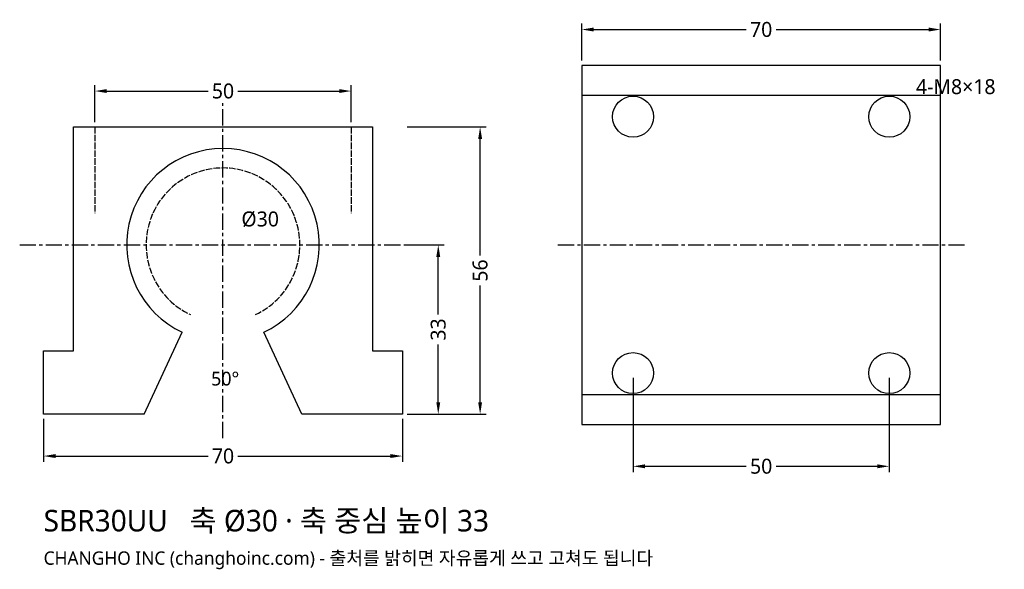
# Model space of a CAD drawing. Header units: millimetres. Extents: x -40 to 152, y -30 to 77.
import ezdxf

# ---------------------------------------------------------------- set-up
doc = ezdxf.new("R2010")
doc.units = ezdxf.units.MM
doc.linetypes.add('CENTER', pattern=[5.08, 3.175, -0.635, 0.635, -0.635])
doc.linetypes.add('DASHED', pattern=[1.524, 1.27, -0.254])
for name, color, linetype in [('문자', 7, 'CONTINUOUS'), ('숨은선', 3, 'DASHED'), ('외형선', 7, 'CONTINUOUS'), ('중심선', 1, 'CENTER'), ('치수', 4, 'CONTINUOUS')]:
    doc.layers.add(name, color=color, linetype=linetype)
doc.styles.add('CH_KOR', font='malgun.ttf')
doc.dimstyles.new('CH_DIM', dxfattribs={"dimtxt": 2.5, "dimasz": 2, "dimexe": 1, "dimexo": 0.8, "dimgap": 0.8, "dimtad": 1, "dimdec": 1, "dimdsep": 46, "dimtxsty": 'CH_KOR', "dimcen": 2.5, "dimclrd": 4, "dimclre": 4, "dimclrt": 4, "dimazin": 3, "dimtfac": 1, "dimtmove": 0, "dimatfit": 3})

# ---------------------------------------------------------------- blocks, each defined once
blk = doc.blocks.new('_CLOSEDFILLED')
at = {"color": 0, "linetype": 'BYBLOCK'}
blk.add_solid([(-1, 0.164), (0, 0), (-1, -0.164)], dxfattribs=at)
blk = doc.blocks.new('*D1')
at = {"color": 4}
for p, q in [((-35, -0.93), (-35, -9.33)), ((35, -0.93), (35, -9.33)), ((-32.67, -8.17), (-2.92, -8.17)), ((2.92, -8.17), (32.67, -8.17))]:
    blk.add_line(p, q, dxfattribs=at)
at = {"layer": 'Defpoints'}
for p in [(-35, 0), (35, 0), (-35, -8.17)]:
    blk.add_point(p, dxfattribs=at)
at = {"layer": '치수', "color": 4, "xscale": 2.3333333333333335, "yscale": 2.3333333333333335, "rotation": 180}
blk.add_blockref('_CLOSEDFILLED', (-35, -8.17), dxfattribs=at)
at = {"layer": '치수', "color": 4, "xscale": 2.3333333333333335, "yscale": 2.3333333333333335}
blk.add_blockref('_CLOSEDFILLED', (35, -8.17), dxfattribs=at)
at = {"layer": '치수', "color": 4, "insert": (0, -8.17), "char_height": 2.917, "attachment_point": 5, "style": 'CH_KOR'}
blk.add_mtext('70', dxfattribs=at)
blk = doc.blocks.new('*D2')
at = {"color": 4}
for p, q in [((-25, 56.93), (-25, 64.17)), ((25, 56.93), (25, 64.17)), ((-22.67, 63), (-2.92, 63)), ((2.92, 63), (22.67, 63))]:
    blk.add_line(p, q, dxfattribs=at)
at = {"layer": 'Defpoints'}
for p in [(-25, 63), (-25, 56), (25, 56)]:
    blk.add_point(p, dxfattribs=at)
at = {"layer": '치수', "color": 4, "xscale": 2.3333333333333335, "yscale": 2.3333333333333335, "rotation": 180}
blk.add_blockref('_CLOSEDFILLED', (-25, 63), dxfattribs=at)
at = {"layer": '치수', "color": 4, "xscale": 2.3333333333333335, "yscale": 2.3333333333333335}
blk.add_blockref('_CLOSEDFILLED', (25, 63), dxfattribs=at)
at = {"layer": '치수', "color": 4, "insert": (0, 63), "char_height": 2.917, "attachment_point": 5, "style": 'CH_KOR'}
blk.add_mtext('50', dxfattribs=at)
blk = doc.blocks.new('*D3')
at = {"color": 4}
for p, q in [((35.93, 56), (51.33, 56)), ((50.17, 30.92), (50.17, 53.67)), ((50.17, 2.33), (50.17, 25.08)), ((35.93, 0), (51.33, 0))]:
    blk.add_line(p, q, dxfattribs=at)
at = {"layer": 'Defpoints'}
for p in [(35, 56), (35, 0), (50.17, 0)]:
    blk.add_point(p, dxfattribs=at)
at = {"layer": '치수', "color": 4, "xscale": 2.3333333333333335, "yscale": 2.3333333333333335}
for p, rotation in [((50.17, 56), 90), ((50.17, 0), 270)]:
    blk.add_blockref('_CLOSEDFILLED', p, dxfattribs=dict(at, rotation=rotation))
at = {"layer": '치수', "color": 4, "insert": (50.17, 28), "char_height": 2.917, "attachment_point": 5, "rotation": 90, "style": 'CH_KOR'}
blk.add_mtext('56', dxfattribs=at)
blk = doc.blocks.new('*D4')
at = {"color": 4}
for p, q in [((35.93, 33), (43.17, 33)), ((42, 19.42), (42, 30.67)), ((42, 2.33), (42, 13.58)), ((35.93, 0), (43.17, 0))]:
    blk.add_line(p, q, dxfattribs=at)
at = {"layer": 'Defpoints'}
for p in [(35, 33), (35, 0), (42, 0)]:
    blk.add_point(p, dxfattribs=at)
at = {"layer": '치수', "color": 4, "xscale": 2.3333333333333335, "yscale": 2.3333333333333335}
for p, rotation in [((42, 33), 90), ((42, 0), 270)]:
    blk.add_blockref('_CLOSEDFILLED', p, dxfattribs=dict(at, rotation=rotation))
at = {"layer": '치수', "color": 4, "insert": (42, 16.5), "char_height": 2.917, "attachment_point": 5, "rotation": 90, "style": 'CH_KOR'}
blk.add_mtext('33', dxfattribs=at)
blk = doc.blocks.new('*D5')
at = {"color": 4}
for p, q in [((70, 68.93), (70, 76.17)), ((72.33, 75), (102.08, 75)), ((107.92, 75), (137.67, 75)), ((140, 68.93), (140, 76.17))]:
    blk.add_line(p, q, dxfattribs=at)
at = {"layer": 'Defpoints'}
for p in [(70, 75), (70, 68), (140, 68)]:
    blk.add_point(p, dxfattribs=at)
at = {"layer": '치수', "color": 4, "xscale": 2.3333333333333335, "yscale": 2.3333333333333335, "rotation": 180}
blk.add_blockref('_CLOSEDFILLED', (70, 75), dxfattribs=at)
at = {"layer": '치수', "color": 4, "xscale": 2.3333333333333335, "yscale": 2.3333333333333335}
blk.add_blockref('_CLOSEDFILLED', (140, 75), dxfattribs=at)
at = {"layer": '치수', "color": 4, "insert": (105, 75), "char_height": 2.917, "attachment_point": 5, "style": 'CH_KOR'}
blk.add_mtext('70', dxfattribs=at)
blk = doc.blocks.new('*D6')
at = {"color": 4}
for p, q in [((80, 7.07), (80, -11.33)), ((130, 7.07), (130, -11.33)), ((82.33, -10.17), (102.08, -10.17)), ((107.92, -10.17), (127.67, -10.17))]:
    blk.add_line(p, q, dxfattribs=at)
at = {"layer": 'Defpoints'}
for p in [(80, 8), (130, 8), (80, -10.17)]:
    blk.add_point(p, dxfattribs=at)
at = {"layer": '치수', "color": 4, "xscale": 2.3333333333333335, "yscale": 2.3333333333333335, "rotation": 180}
blk.add_blockref('_CLOSEDFILLED', (80, -10.17), dxfattribs=at)
at = {"layer": '치수', "color": 4, "xscale": 2.3333333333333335, "yscale": 2.3333333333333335}
blk.add_blockref('_CLOSEDFILLED', (130, -10.17), dxfattribs=at)
at = {"layer": '치수', "color": 4, "insert": (105, -10.17), "char_height": 2.917, "attachment_point": 5, "style": 'CH_KOR'}
blk.add_mtext('50', dxfattribs=at)

msp = doc.modelspace()

# ---------------------------------------------------------------- linework, layer by layer
at = {"layer": '숨은선'}
for p, q in [((-25, 56), (-25, 39.2)), ((25, 56), (25, 39.2))]:
    msp.add_line(p, q, dxfattribs=at)
msp.add_arc((0, 33), 15, -65, 245, dxfattribs=at)
at = {"layer": '외형선'}
for p, q in [((70, 62.2), (140, 62.2)), ((-15.39, 0), (-7.95, 15.96)), ((70, 3.8), (140, 3.8))]:
    msp.add_line(p, q, dxfattribs=at)
msp.add_lwpolyline([(70, -2), (140, -2), (140, 68), (70, 68)], close=True, dxfattribs=at)
msp.add_lwpolyline([(-15.39, 0), (-35, 0), (-35, 12.32), (-29.2, 12.32), (-29.2, 56), (29.2, 56), (29.2, 12.32), (35, 12.32), (35, 0), (15.39, 0), (7.95, 15.96)], dxfattribs=at)
for centre in [(80, 58), (130, 58), (80, 8), (130, 8)]:
    msp.add_circle(centre, 4, dxfattribs=at)
msp.add_arc((0, 33), 18.8, -65, 245, dxfattribs=at)
at = {"layer": '중심선'}
for p, q in [((0, -4.67), (0, 60.67)), ((-39.67, 33), (39.67, 33)), ((65.33, 33), (144.67, 33))]:
    msp.add_line(p, q, dxfattribs=at)

# ---------------------------------------------------------------- texts
at = {"layer": '문자', "style": 'CH_KOR'}
for s, height, p in [('4-M8×18', 2.917, (135.2, 62.4)), ('Ø30', 2.917, (3.6, 36.6)), ('50°', 2.683, (-2.33, 5.59)), ('SBR30UU   축 Ø30 · 축 중심 높이 33', 4.2, (-35, -22.87)), ('CHANGHO INC (changhoinc.com) - 출처를 밝히면 자유롭게 쓰고 고쳐도 됩니다', 2.6, (-35, -29.37))]:
    msp.add_text(s, height=height, dxfattribs=at).set_placement(p)

# ---------------------------------------------------------------- dimensions: what is measured, and where the dimension line sits
at = {"layer": '치수'}
for base, p1, p2, picture, middle in [((70, 75), (70, 68), (140, 68), '*D5', (105, 75)), ((-25, 63), (-25, 56), (25, 56), '*D2', (0, 63)), ((80, -10.17), (80, 8), (130, 8), '*D6', (105, -10.17)), ((-35, -8.17), (-35, 0), (35, 0), '*D1', (0, -8.17))]:
    dim = msp.add_linear_dim(base=base, p1=p1, p2=p2, dimstyle='CH_DIM', override={"dimscale": 1.166667}, dxfattribs=at)
    dim.commit()
    dim.dimension.update_dxf_attribs({"geometry": picture, "text_midpoint": middle})
dim = msp.add_linear_dim(base=(50.17, 0), p1=(35, 0), p2=(35, 56), angle=90, text='56', dimstyle='CH_DIM', override={"dimscale": 1.166667}, dxfattribs=at)
dim.commit()
dim.dimension.update_dxf_attribs({"geometry": '*D3', "text_midpoint": (50.17, 28)})
dim = msp.add_linear_dim(base=(42, 0), p1=(35, 0), p2=(35, 33), angle=90, dimstyle='CH_DIM', override={"dimscale": 1.166667}, dxfattribs=at)
dim.commit()
dim.dimension.update_dxf_attribs({"geometry": '*D4', "text_midpoint": (42, 16.5)})

doc.saveas('drawing.dxf')
